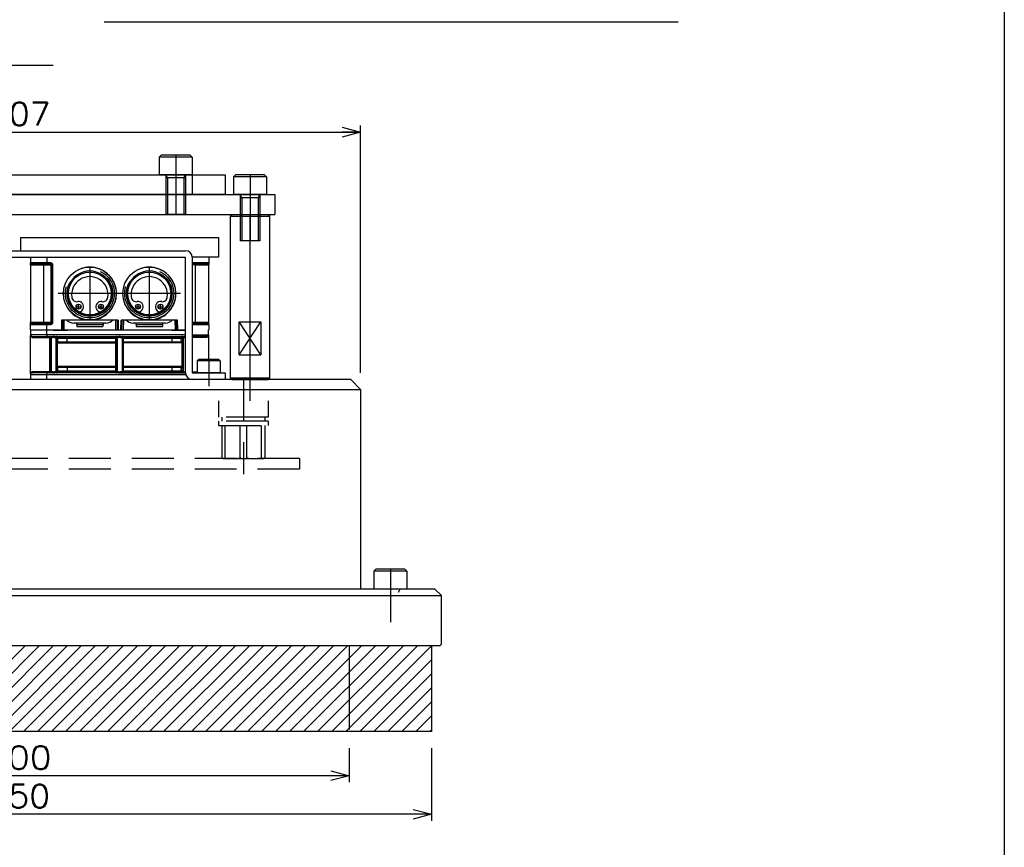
# Model space of a CAD drawing. Extents: x 0 to 564, y 0 to 400.
# Tile 19 of 20: x 415 to 564, y 146 to 271. Entities that reach past the tile are written whole.
import ezdxf

# ---------------------------------------------------------------- set-up
doc = ezdxf.new("R2010")
doc.units = 0
for name, pattern in [('CENTER', [50.8, 31.75, -6.35, 6.35, -6.35]), ('DASHED', [19.05, 12.7, -6.35]), ('HIDDEN', [9.525, 6.35, -3.175]), ('NON_PLOTING', [0])]:
    doc.linetypes.add(name, pattern=pattern)
doc.layers.get('0').update_dxf_attribs({"linetype": 'CONTINUOUS'})
doc.layers.get('DEFPOINTS').update_dxf_attribs({"linetype": 'CONTINUOUS'})
for name, color, linetype in [('BASE', 10, 'CONTINUOUS'), ('BODY', 130, 'CONTINUOUS'), ('CVZ', 130, 'CONTINUOUS'), ('FL-AORB', 130, 'CONTINUOUS'), ('PAD', 251, 'CONTINUOUS'), ('STOPPER', 220, 'CONTINUOUS'), ('サイレンサカバー', 220, 'CONTINUOUS'), ('寸法線', 11, 'CONTINUOUS'), ('支柱A', 10, 'CONTINUOUS'), ('支柱B', 254, 'CONTINUOUS'), ('機械要素部品', 100, 'CONTINUOUS')]:
    doc.layers.add(name, color=color, linetype=linetype)
doc.styles.add('MX_DIMTXSTY_5', font='txt.sh', dxfattribs={"width": 1.1, "bigfont": 'extfont'})
doc.styles.add('MX_DIMTXSTY_7', font='txt.sh', dxfattribs={"width": 1.05, "bigfont": 'extfont'})
doc.styles.add('MX_NOTE_STANDARD', font='txt.sh', dxfattribs={"bigfont": 'extfont'})
doc.dimstyles.new('MX_DIMSTYLE_P', dxfattribs={"dimtxt": 2.5, "dimasz": 2.5, "dimexe": 1, "dimexo": 1, "dimgap": 1, "dimtad": 1, "dimlfac": 2, "dimdsep": 46, "dimtxsty": 'MX_NOTE_STANDARD', "dimblk1": 'OPEN30', "dimblk2": 'OPEN30', "dimsah": 1, "dimcen": 2.5, "dimadec": 0, "dimazin": 0, "dimtfac": 1, "dimtmove": 0, "dimatfit": 3, "dimldrblk": 'OPEN30', "dimfxl": 1, "dimtzin": 0, "dimarcsym": 0})

# ---------------------------------------------------------------- blocks, each defined once
blk = doc.blocks.new('_OPEN30')
at = {"color": 0, "linetype": 'ByBlock', "lineweight": -2}
for p, q in [((-1, 0.267949), (0, 0)), ((0, 0), (-1, -0.267949)), ((0, 0), (-1, 0))]:
    blk.add_line(p, q, dxfattribs=at)
blk = doc.blocks.new('*D37')
at = {"color": 21, "linetype": 'CONTINUOUS'}
for p, q in [((364.778854, 160.539694), (364.778854, 155.352894)), ((464.778854, 160.539694), (464.778854, 155.352894)), ((464.778854, 156.352894), (364.778854, 156.352894))]:
    blk.add_line(p, q, dxfattribs=at)
at = {"layer": 'DEFPOINTS', "color": 0, "linetype": 'CONTINUOUS'}
for p in [(364.778854, 163.039694), (464.778854, 163.039694), (364.778854, 156.352894)]:
    blk.add_point(p, dxfattribs=at)
at = {"color": 21, "linetype": 'CONTINUOUS', "xscale": 2.77, "yscale": 2.77, "zscale": 2.77, "rotation": 180}
blk.add_blockref('_OPEN30', (364.778854, 156.352894), dxfattribs=at)
at = {"color": 21, "linetype": 'CONTINUOUS', "xscale": 2.77, "yscale": 2.77, "zscale": 2.77}
blk.add_blockref('_OPEN30', (464.778854, 156.352894), dxfattribs=at)
at = {"color": 21, "linetype": 'CONTINUOUS', "insert": (414.778854, 159.102894), "char_height": 3.5, "attachment_point": 5, "line_spacing_factor": 0.72, "style": 'MX_DIMTXSTY_5'}
blk.add_mtext('\\A1;200', dxfattribs=at)
blk = doc.blocks.new('*D40')
at = {"color": 21, "linetype": 'CONTINUOUS'}
for p, q in [((352.278854, 160.539695), (352.278854, 149.502179)), ((477.278854, 160.539695), (477.278854, 149.502179)), ((477.278854, 150.502179), (352.278854, 150.502179))]:
    blk.add_line(p, q, dxfattribs=at)
at = {"layer": 'DEFPOINTS', "color": 0, "linetype": 'CONTINUOUS'}
for p in [(352.278854, 163.039695), (477.278854, 163.039695), (352.278854, 150.502179)]:
    blk.add_point(p, dxfattribs=at)
at = {"color": 21, "linetype": 'CONTINUOUS', "xscale": 2.77, "yscale": 2.77, "zscale": 2.77, "rotation": 180}
blk.add_blockref('_OPEN30', (352.278854, 150.502179), dxfattribs=at)
at = {"color": 21, "linetype": 'CONTINUOUS', "xscale": 2.77, "yscale": 2.77, "zscale": 2.77}
blk.add_blockref('_OPEN30', (477.278854, 150.502179), dxfattribs=at)
at = {"color": 21, "linetype": 'CONTINUOUS', "insert": (414.778854, 153.252179), "char_height": 3.5, "attachment_point": 5, "line_spacing_factor": 0.72, "style": 'MX_DIMTXSTY_7'}
blk.add_mtext('\\A1;250', dxfattribs=at)
blk = doc.blocks.new('*D43')
at = {"color": 21, "linetype": 'CONTINUOUS'}
for p, q in [((363.028854, 217.389691), (363.028854, 254.865045)), ((363.028854, 253.865045), (466.528854, 253.865045)), ((466.528854, 217.389691), (466.528854, 254.865045))]:
    blk.add_line(p, q, dxfattribs=at)
at = {"layer": 'DEFPOINTS', "color": 0, "linetype": 'CONTINUOUS'}
for p in [(466.528854, 253.865045), (363.028854, 214.889691), (466.528854, 214.889691)]:
    blk.add_point(p, dxfattribs=at)
at = {"color": 21, "linetype": 'CONTINUOUS', "xscale": 2.77, "yscale": 2.77, "zscale": 2.77, "rotation": 180}
blk.add_blockref('_OPEN30', (363.028854, 253.865045), dxfattribs=at)
at = {"color": 21, "linetype": 'CONTINUOUS', "xscale": 2.77, "yscale": 2.77, "zscale": 2.77}
blk.add_blockref('_OPEN30', (466.528854, 253.865045), dxfattribs=at)
at = {"color": 21, "linetype": 'CONTINUOUS', "insert": (414.851375, 256.615045), "char_height": 3.5, "attachment_point": 5, "line_spacing_factor": 0.72, "style": 'MX_DIMTXSTY_7'}
blk.add_mtext('\\A1;207', dxfattribs=at)

msp = doc.modelspace()

# ---------------------------------------------------------------- hatches: boundary and pattern name
at = {"layer": 'PAD', "linetype": 'CONTINUOUS'}
h = msp.add_hatch(dxfattribs=at)
h.set_pattern_fill('ANSI31', color=252, scale=0.47244, style=0)
h.paths.add_polyline_path([(477.2789, 176.0397), (352.2789, 176.0397), (352.2789, 163.0397), (477.2789, 163.0397)])

# ---------------------------------------------------------------- linework, layer by layer
at = {"layer": 'BASE', "color": 10, "linetype": 'CONTINUOUS'}
for p, q in [((376.0289, 244.3897), (453.5289, 244.3897)), ((453.5289, 244.3897), (453.5289, 241.3897)), ((376.0289, 241.3897), (453.5289, 241.3897))]:
    msp.add_line(p, q, dxfattribs=at)
at = {"layer": 'BASE', "color": 20, "linetype": 'CENTER'}
msp.add_line((449.7789, 244.3897), (449.7789, 241.3897), dxfattribs=at)
at = {"layer": 'BODY', "color": 140, "linetype": 'CONTINUOUS'}
for p, q in [((427.6859, 270.5791), (514.589, 270.5791)), ((395.4493, 263.9924), (419.9484, 263.9924))]:
    msp.add_line(p, q, dxfattribs=at)
at = {"layer": 'BODY', "color": 130, "linetype": 'CONTINUOUS'}
for p, q in [((465.0289, 216.3897), (364.5289, 216.3897)), ((466.5289, 214.8897), (465.0289, 216.3897)), ((363.0289, 214.8897), (466.5289, 214.8897)), ((466.5289, 214.8897), (466.5289, 184.6397)), ((350.7789, 183.6397), (478.7789, 183.6397)), ((477.7789, 184.6397), (351.7789, 184.6397)), ((477.7789, 184.6397), (478.7789, 183.6397)), ((478.7789, 176.2897), (478.7789, 183.6397)), ((478.5289, 176.0397), (351.0289, 176.0397)), ((478.7789, 176.2897), (478.5289, 176.0397))]:
    msp.add_line(p, q, dxfattribs=at)
at = {"layer": 'BODY', "color": 140, "linetype": 'CENTER'}
msp.add_line((471.0289, 187.6397), (471.0289, 179.6397), dxfattribs=at)
at = {"layer": 'CVZ', "color": 130, "linetype": 'CONTINUOUS'}
for p, q in [((415.0289, 237.9147), (445.0289, 237.9147)), ((415.0289, 237.9147), (415.0289, 235.8922)), ((445.0289, 237.9147), (445.0289, 234.9022)), ((445.0289, 237.9147), (445.0289, 234.9022)), ((416.5336, 234.9022), (416.5336, 234.0397)), ((419.0336, 234.9022), (419.0336, 234.0397)), ((445.0289, 234.9022), (441.0336, 234.9022)), ((441.0336, 234.9022), (441.0336, 234.0397)), ((443.5336, 234.9022), (443.5336, 234.0397)), ((416.5336, 233.8897), (416.5336, 234.0397)), ((416.5336, 233.8145), (416.5336, 233.8897)), ((416.5336, 233.7397), (416.5336, 233.8145)), ((416.5336, 233.7397), (416.5431, 233.7397)), ((416.5336, 233.7397), (416.5336, 225.0397)), ((416.6544, 233.8927), (416.6616, 233.8874)), ((416.6574, 233.8863), (416.6637, 233.8877)), ((416.661, 233.8875), (416.6697, 233.8888)), ((416.6637, 233.8877), (416.6699, 233.8887)), ((419.0957, 233.8897), (416.6836, 233.8897)), ((419.6336, 233.8897), (419.0957, 233.8897)), ((419.7836, 225.0397), (419.7836, 233.7397)), ((443.3836, 233.8897), (441.0289, 233.8897)), ((443.5336, 233.7397), (443.5329, 233.7397)), ((443.5336, 233.7397), (443.5336, 234.0397)), ((443.5336, 225.0397), (443.5336, 233.7397)), ((424.5335, 227.1094), (424.5202, 227.0784)), ((426.522, 227.0784), (426.5087, 227.1094)), ((433.5335, 227.1094), (433.5202, 227.0784)), ((435.522, 227.0784), (435.5087, 227.1094)), ((424.2836, 225.3897), (421.2487, 225.3897)), ((421.3987, 225.3897), (421.3858, 223.9147)), ((424.2836, 225.569), (424.2836, 225.3897)), ((426.7836, 225.3897), (424.2836, 225.3897)), ((426.7836, 225.3897), (426.7836, 225.569)), ((429.8185, 225.3897), (426.7836, 225.3897)), ((429.6685, 225.3897), (429.6814, 223.9147)), ((433.2836, 225.3897), (430.2487, 225.3897)), ((430.3858, 223.9147), (430.3987, 225.3897)), ((433.2836, 225.569), (433.2836, 225.3897)), ((435.7836, 225.3897), (433.2836, 225.3897)), ((435.7836, 225.569), (435.7836, 225.6192)), ((435.7836, 225.3897), (435.7836, 225.569)), ((438.8185, 225.3897), (435.7836, 225.3897)), ((438.6814, 223.9147), (438.6685, 225.3897)), ((416.5336, 225.0397), (416.5343, 225.0397)), ((416.5336, 224.7397), (416.5336, 225.0397)), ((416.5336, 223.9147), (416.5336, 224.7397)), ((416.5336, 223.9147), (440.0289, 223.9147)), ((416.5336, 223.9147), (416.5336, 223.1522)), ((416.6836, 224.8897), (419.0957, 224.8897)), ((419.0211, 223.1522), (419.0211, 223.9147)), ((419.0336, 223.9147), (419.0336, 224.7397)), ((419.6336, 224.8897), (419.0957, 224.8897)), ((420.0205, 223.8772), (420.1431, 223.8772)), ((420.1431, 223.8772), (422.124, 223.8772)), ((437.9432, 223.8772), (422.124, 223.8772)), ((427.9461, 224.9147), (423.0961, 224.9147)), ((423.545, 224.7361), (423.5419, 224.9147)), ((423.545, 224.7361), (427.5222, 224.7361)), ((423.545, 224.7361), (423.5511, 224.3897)), ((423.5511, 224.3897), (427.5161, 224.3897)), ((427.5222, 224.7361), (427.5161, 224.3897)), ((427.5253, 224.9147), (427.5222, 224.7361)), ((436.9461, 224.9147), (432.0961, 224.9147)), ((432.545, 224.7361), (432.5419, 224.9147)), ((432.545, 224.7361), (436.5222, 224.7361)), ((432.545, 224.7361), (432.5511, 224.3897)), ((432.5511, 224.3897), (436.5161, 224.3897)), ((436.5222, 224.7361), (436.5161, 224.3897)), ((436.5253, 224.9147), (436.5222, 224.7361)), ((437.9432, 223.8772), (439.9241, 223.8772)), ((439.9241, 223.8772), (440.0289, 223.8772)), ((441.0289, 224.8897), (443.3836, 224.8897)), ((443.4035, 224.8917), (443.3973, 224.8906)), ((443.4098, 224.8931), (443.4035, 224.8917)), ((443.4128, 224.8867), (443.4056, 224.892)), ((443.5086, 223.1522), (443.5086, 223.9147)), ((443.5241, 225.0397), (443.5336, 225.0397)), ((443.5336, 224.9649), (443.5336, 225.0397)), ((443.5336, 224.8897), (443.5336, 224.9649)), ((443.5336, 224.7397), (443.5336, 224.8897)), ((443.5336, 224.7397), (443.5336, 223.9147)), ((416.5336, 223.1522), (416.5336, 223.0646)), ((416.5336, 217.2398), (416.5336, 223.0646)), ((416.7836, 222.9022), (419.1247, 222.9022)), ((419.1247, 222.9022), (419.861, 222.9022)), ((420.1812, 222.9022), (429.861, 222.9022)), ((430.1812, 222.9022), (439.861, 222.9022)), ((439.5961, 222.6022), (439.5961, 222.7522)), ((443.2586, 222.9022), (441.0289, 222.9022)), ((443.5086, 223.1522), (443.5086, 223.0646)), ((443.5086, 223.0646), (443.5086, 219.3922)), ((420.6057, 222.1022), (422.1115, 222.1022)), ((422.1115, 222.1022), (429.4485, 222.1022)), ((430.5937, 222.1022), (437.9307, 222.1022)), ((437.9307, 222.1022), (439.582, 222.1022)), ((439.5836, 222.1023), (439.582, 222.1022)), ((422.1115, 218.2022), (420.6057, 218.2022)), ((429.4485, 218.2022), (422.1115, 218.2022)), ((437.9307, 218.2022), (430.5937, 218.2022)), ((439.4365, 218.2022), (437.9307, 218.2022)), ((416.5336, 217.2398), (416.5336, 217.1522)), ((416.5336, 217.1522), (416.5336, 216.3897)), ((419.1247, 217.4022), (416.7836, 217.4022)), ((419.0211, 216.3897), (419.0211, 217.1522)), ((419.861, 217.4022), (419.1247, 217.4022)), ((429.861, 217.4022), (420.1812, 217.4022)), ((430.1812, 217.4022), (439.861, 217.4022))]:
    msp.add_line(p, q, dxfattribs=at)
at = {"layer": 'CVZ', "color": 140, "linetype": 'CENTER'}
for p, q in [((425.5211, 233.3317), (425.5211, 225.3908)), ((434.5211, 233.3317), (434.5211, 225.3908)), ((439.246, 229.4147), (420.7466, 229.4147)), ((423.4274, 227.4145), (424.2149, 227.4145)), ((423.8211, 227.0208), (423.8211, 227.8083)), ((426.8274, 227.4145), (427.6149, 227.4145)), ((427.2211, 227.0208), (427.2211, 227.8083)), ((432.4274, 227.4145), (433.2149, 227.4145)), ((432.8211, 227.0208), (432.8211, 227.8083)), ((435.8274, 227.4145), (436.6149, 227.4145)), ((436.2211, 227.0208), (436.2211, 227.8083))]:
    msp.add_line(p, q, dxfattribs=at)
at = {"layer": 'CVZ', "color": 130, "linetype": 'CONTINUOUS'}
for centre, radius in [((425.5211, 229.4147), 4), ((425.5211, 229.4147), 3.25), ((434.5211, 229.4147), 4), ((434.5211, 229.4147), 3.25), ((423.8211, 227.4145), 0.375), ((427.2211, 227.4145), 0.375), ((432.8211, 227.4145), 0.375), ((436.2211, 227.4145), 0.375)]:
    msp.add_circle(centre, radius, dxfattribs=at)
at = {"layer": 'CVZ', "color": 140, "linetype": 'DASHED'}
for centre, radius in [((425.5366, 229.4147), 3.7), ((425.5366, 229.4147), 3.45), ((425.5211, 229.4147), 3.4), ((434.5211, 229.4147), 3.7), ((434.5211, 229.4147), 3.45), ((434.5211, 229.4147), 3.4)]:
    msp.add_circle(centre, radius, dxfattribs=at)
at = {"layer": 'CVZ', "color": 130, "linetype": 'CONTINUOUS'}
for centre, radius, start, end in [((416.6836, 234.0397), 0.15, 180, 270), ((419.6336, 233.7397), 0.15, 360, 90), ((425.5211, 229.4147), 3.4, 309.630976, 230.369024), ((434.5211, 229.4147), 3.4, 309.630976, 230.369024), ((443.3835, 234.0398), 0.1501, 270.035535, 359.964465), ((425.5211, 229.2022), 2.7625, 352.442586, 187.557414), ((434.5211, 229.2022), 2.7625, 352.442586, 187.557414), ((423.5509, 228.9408), 0.775, 187.557414, 280.040578), ((423.8211, 227.4145), 0.775, 336.809487, 100.040581), ((427.2211, 227.4145), 0.775, 79.959419, 203.190513), ((427.4913, 228.9408), 0.775, 259.959421, 352.442586), ((432.5509, 228.9408), 0.775, 187.557414, 280.040578), ((432.8211, 227.4145), 0.775, 336.809487, 100.040581), ((436.2211, 227.4145), 0.775, 79.959419, 203.190513), ((436.4913, 228.9408), 0.775, 259.959421, 352.442586), ((423.8308, 227.3737), 0.75, 230.369022, 336.809487), ((427.2114, 227.3737), 0.75, 203.190513, 309.630976), ((432.8308, 227.3737), 0.75, 230.369022, 336.809487), ((436.2114, 227.3737), 0.75, 203.190513, 309.630976), ((423.0961, 226.4147), 1.5, 221.810315, 270), ((427.9461, 226.4147), 1.5, 270, 318.189685), ((432.0961, 226.4147), 1.5, 221.810315, 270), ((436.9461, 226.4147), 1.5, 270, 318.189685), ((416.6837, 224.7396), 0.1501, 90.035535, 179.964465), ((419.6336, 225.0397), 0.15, 270, 360), ((443.3835, 224.7396), 0.1501, 0.03786, 89.96214), ((416.7836, 223.1522), 0.25, 180, 270), ((420.0211, 193.7787), 29.1239, 89.685075, 90.314925), ((430.0211, 193.7787), 29.1239, 89.685075, 90.314925), ((440.0211, 193.7787), 29.1239, 89.984747, 90.314925), ((443.2586, 223.1522), 0.25, 270, 0), ((416.7836, 217.1522), 0.25, 90, 180), ((420.0211, 246.4155), 29.0138, 269.683879, 270.316121), ((430.0211, 246.4155), 29.0138, 269.683879, 270.316121), ((440.0211, 246.4155), 29.0138, 269.683879, 270.015311)]:
    msp.add_arc(centre, radius, start, end, dxfattribs=at)
at = {"layer": 'CVZ', "color": 140, "linetype": 'DASHED'}
for centre in [(425.5336, 229.3897), (434.5336, 229.3897)]:
    msp.add_arc(centre, 4.02, 288.116206, 251.883794, dxfattribs=at)
at = {"layer": 'CVZ', "color": 130, "linetype": 'CONTINUOUS'}
for centre, major_axis, ratio, start_param, end_param in [((419.1247, 223.1522), (0, -0.25), 0.414214, 4.71238898, 0), ((429.5984, 222.6022), (0, -0.65), 0.017455, 0.24820984, 1.57079633), ((430.4438, 222.6022), (0, -0.65), 0.017455, 4.71238898, 5.97577135), ((420.6057, 221.9522), (0, 0.15), 0.999848, 0, 0.1019861), ((430.6086, 221.9522), (-0.107, -0.107), 0.982697, 3.93571746, 5.4890605), ((430.6112, 221.9522), (-0.15, 0), 0.999848, 4.71238898, 4.72984227), ((439.4365, 221.9522), (0, 0.15), 0.999848, 6.1811992, 0), ((420.6086, 218.3522), (0, -0.15), 0.999848, 4.71238898, 0), ((420.6057, 218.3522), (0, -0.15), 0.999848, 6.20086339, 0), ((429.4336, 218.3522), (0, 0.15), 0.999848, 3.14159265, 4.71238898), ((429.5984, 217.7022), (0, -0.65), 0.017455, 1.57079633, 2.83417869), ((430.4438, 217.7022), (0, -0.65), 0.017455, 3.38980249, 4.71238898), ((430.6086, 218.3522), (0, -0.15), 0.999848, 4.71238898, 0), ((439.4336, 218.3522), (0, 0.15), 0.999848, 3.14159265, 4.71238898), ((439.4336, 218.3522), (0, -0.15), 0.999848, 0, 1.57079633), ((439.4365, 218.3522), (0, 0.15), 0.999848, 3.14159265, 3.25024598), ((439.4365, 218.3522), (0, -0.15), 0.999848, 0, 0.08232192), ((419.1247, 217.1522), (0, -0.25), 0.414214, 3.14159265, 4.71238898), ((419.4585, 217.5522), (0, 0.15), 0.999848, 3.14159265, 4.71238898), ((420.5908, 217.5522), (0, -0.15), 0.999848, 4.71238898, 0), ((429.4598, 217.5522), (0, 0.15), 0.999848, 3.14159265, 4.71238898), ((430.5824, 217.5522), (0, -0.15), 0.999848, 4.71238898, 0), ((439.4514, 217.5522), (0, -0.15), 0.999848, 0, 1.57079633), ((439.4514, 217.5522), (0, 0.15), 0.999848, 3.14159265, 4.14676005)]:
    msp.add_ellipse(centre, major_axis=major_axis, ratio=ratio, start_param=start_param, end_param=end_param, dxfattribs=at)
for points, start_tangent, end_tangent in [([(416.5431, 233.7397), (416.5434, 233.7502), (416.5444, 233.7606), (416.546, 233.7708), (416.5485, 233.7808), (416.5581, 233.8044), (416.5694, 233.8229), (416.5823, 233.8391), (416.5988, 233.8554), (416.6399, 233.8807), (416.6574, 233.8863)], (-0.00130408, 0.99999915), (0.96924285, 0.24610626)), ([(419.0336, 234.0397), (419.0347, 234.0116), (419.038, 233.9838), (419.0438, 233.9574), (419.0518, 233.9336), (419.0682, 233.905), (419.0806, 233.8941), (419.0957, 233.8897)], (-0.00278725, -0.99999612), (0.99582116, -0.09132478)), ([(443.5306, 234.0104), (443.53, 233.9959), (443.5301, 233.9666), (443.5307, 233.9269), (443.5314, 233.8911), (443.5321, 233.8493), (443.5327, 233.7992), (443.5329, 233.7703), (443.533, 233.7397)], (-0.05848208, -0.99828846), (0.00001427, -1)), ([(416.5366, 224.7689), (416.5372, 224.7835), (416.5371, 224.8128), (416.5365, 224.8525), (416.5358, 224.8883), (416.5351, 224.9301), (416.5345, 224.9801), (416.5343, 225.0091), (416.5342, 225.0397)], (0.05848208, 0.99828846), (-0.00001427, 1)), ([(419.0336, 224.7397), (419.0347, 224.7678), (419.0382, 224.7956), (419.0438, 224.822), (419.0518, 224.8458), (419.0687, 224.8744), (419.0809, 224.8853), (419.0957, 224.8897)], (-0.00011259, 0.99999999), (0.99534414, 0.09638491)), ([(443.5241, 225.0397), (443.5238, 225.0292), (443.5228, 225.0188), (443.5212, 225.0086), (443.5187, 224.9986), (443.5091, 224.975), (443.4978, 224.9565), (443.4849, 224.9403), (443.4684, 224.924), (443.4273, 224.8987), (443.4098, 224.8931)], (0.00130408, -0.99999915), (-0.96924285, -0.24610626)), ([(420.4408, 222.6022), (420.4409, 222.5077), (420.4414, 222.416), (420.4421, 222.33), (420.443, 222.2514), (420.4442, 222.1783), (420.4455, 222.1157), (420.4476, 222.0458), (420.4499, 221.9964), (420.4501, 221.9938)], (-0.00002654, -1), (0.06162076, -0.99809964)), ([(439.4514, 222.9022), (439.4523, 222.9022), (439.4953, 222.8952), (439.5369, 222.8733), (439.5741, 222.8318), (439.5886, 222.7999), (439.5944, 222.7749), (439.5961, 222.7522)], (1, -0.00000248), (0.00060377, -0.99999982)), ([(439.5836, 222.1023), (439.5869, 222.119), (439.5886, 222.1402), (439.5902, 222.1721), (439.5917, 222.2136), (439.5931, 222.2681), (439.5943, 222.334), (439.5953, 222.4152), (439.5957, 222.4757), (439.596, 222.5416), (439.5961, 222.6022)], (0.24535083, 0.96943436), (-0.00003955, 1)), ([(439.6014, 222.6022), (439.6013, 222.5077), (439.6008, 222.416), (439.6001, 222.33), (439.5992, 222.2514), (439.598, 222.1783), (439.5967, 222.1157), (439.5946, 222.0458), (439.5923, 221.9964), (439.5921, 221.9938)], (0.00002654, -1), (-0.06162076, -0.99809964)), ([(420.4502, 218.3128), (420.45, 218.3097), (420.4478, 218.2631), (420.4457, 218.1972), (420.4442, 218.127), (420.4429, 218.0433), (420.4418, 217.9464), (420.4411, 217.8398), (420.4408, 217.7022)], (-0.06351891, -0.99798063), (0.00016399, -0.99999999)), ([(439.592, 218.3128), (439.5922, 218.3097), (439.5944, 218.2631), (439.5965, 218.1972), (439.598, 218.127), (439.5994, 218.0433), (439.6004, 217.9464), (439.6011, 217.8398), (439.6014, 217.7022)], (0.06351891, -0.99798063), (-0.00016399, -0.99999999)), ([(439.5972, 218.1652), (439.5967, 218.1886), (439.5946, 218.2586), (439.5923, 218.3079), (439.5921, 218.3106)], (-0.02220392, 0.99975346), (-0.06162096, 0.99809962))]:
    msp.add_spline(points, degree=3, dxfattribs=dict(at, start_tangent=start_tangent, end_tangent=end_tangent))
at = {"layer": 'DEFPOINTS', "color": 130, "linetype": 'NON_PLOTING'}
for p, q in [((419.0336, 234.0397), (416.5336, 234.0397)), ((416.5431, 233.7397), (418.5336, 233.7397)), ((416.5431, 233.7397), (416.5431, 225.0397)), ((418.5336, 233.7397), (418.5336, 233.8897)), ((418.5336, 233.7397), (419.6336, 233.7397)), ((418.5336, 233.7397), (418.5336, 225.0397)), ((419.6336, 234.0397), (419.0336, 234.0397)), ((419.6336, 234.0397), (419.6336, 233.8897)), ((419.6336, 233.7397), (419.6336, 233.8897)), ((419.6336, 233.7397), (419.7836, 233.7397)), ((419.6336, 233.7397), (419.6336, 225.0397)), ((419.9336, 233.7397), (419.7836, 233.7397)), ((419.9336, 225.0397), (419.9336, 233.7397)), ((441.0336, 234.0397), (441.0289, 234.0397)), ((441.5336, 233.7397), (441.0289, 233.7397)), ((443.5336, 234.0397), (441.0336, 234.0397)), ((441.5336, 233.8897), (441.5336, 233.7397)), ((441.5336, 233.7397), (443.5241, 233.7397)), ((441.5336, 225.0397), (441.5336, 233.7397)), ((443.5241, 225.0397), (443.5241, 233.7397)), ((443.5329, 233.7397), (443.5241, 233.7397)), ((421.2487, 225.3897), (421.2358, 223.9147)), ((421.6358, 223.9147), (421.6487, 225.3897)), ((429.4185, 225.3897), (429.4314, 223.9147)), ((429.8185, 225.3897), (429.8314, 223.9147)), ((430.2358, 223.9147), (430.2487, 225.3897)), ((430.6358, 223.9147), (430.6487, 225.3897)), ((438.4185, 225.3897), (438.4314, 223.9147)), ((438.8314, 223.9147), (438.8185, 225.3897)), ((416.5336, 224.7397), (419.0336, 224.7397)), ((416.5343, 225.0397), (416.5431, 225.0397)), ((418.5336, 225.0397), (416.5431, 225.0397)), ((419.6336, 225.0397), (418.5336, 225.0397)), ((418.5336, 225.0397), (418.5336, 224.8897)), ((419.0336, 224.7397), (419.6336, 224.7397)), ((419.6336, 225.0397), (419.7836, 225.0397)), ((419.6336, 224.8897), (419.6336, 225.0397)), ((419.6336, 224.7397), (419.6336, 224.8897)), ((419.9336, 225.0397), (419.7836, 225.0397)), ((420.0221, 223.8897), (420.1431, 223.8897)), ((420.1431, 223.9147), (420.1431, 223.8897)), ((420.1431, 223.8897), (420.1431, 223.8772)), ((420.1431, 223.8897), (422.124, 223.8897)), ((422.124, 223.9147), (422.124, 223.8897)), ((422.124, 223.8772), (422.124, 223.8897)), ((437.9432, 223.9147), (437.9432, 223.8897)), ((437.9432, 223.8772), (437.9432, 223.8897)), ((437.9432, 223.8897), (439.9241, 223.8897)), ((439.9241, 223.9147), (439.9241, 223.8897)), ((439.9241, 223.8897), (439.9241, 223.8772)), ((439.9241, 223.8897), (440.0289, 223.8897)), ((441.5336, 225.0397), (441.0289, 225.0397)), ((441.0289, 224.7397), (443.5336, 224.7397)), ((443.5241, 225.0397), (441.5336, 225.0397)), ((441.5336, 225.0397), (441.5336, 224.8897)), ((419.0211, 223.1522), (416.5336, 223.1522)), ((416.8982, 222.7522), (419.3967, 222.7522)), ((440.0289, 223.1522), (419.0211, 223.1522)), ((419.3967, 222.7522), (419.3967, 217.5522)), ((419.3967, 222.7522), (419.6084, 222.7522)), ((419.6084, 222.7522), (419.6462, 222.7522)), ((419.6084, 217.5522), (419.6084, 222.7522)), ((419.6462, 222.7522), (419.9068, 222.7522)), ((419.6462, 222.7522), (419.6462, 217.5522)), ((420.1354, 222.7522), (420.396, 222.7522)), ((420.396, 222.7522), (420.396, 217.5522)), ((420.396, 222.7522), (420.4408, 222.7522)), ((420.4408, 222.7522), (420.4408, 222.6022)), ((420.4408, 222.7522), (420.6768, 222.7522)), ((420.4408, 222.6022), (420.6768, 222.6022)), ((420.6768, 222.7522), (422.1115, 222.7522)), ((420.6768, 222.6022), (420.6768, 222.7522)), ((422.1115, 222.6022), (420.6768, 222.6022)), ((422.1115, 222.7522), (422.1115, 222.9022)), ((422.1115, 222.7522), (429.4598, 222.7522)), ((422.1115, 222.6022), (422.1115, 222.7522)), ((422.1115, 222.1022), (422.1115, 222.6022)), ((429.4598, 222.6022), (422.1115, 222.6022)), ((429.4598, 222.7522), (429.4598, 222.9022)), ((429.4598, 222.7522), (429.6098, 222.7522)), ((429.4598, 222.7522), (429.4598, 222.6022)), ((429.4598, 222.6022), (429.6098, 222.6022)), ((429.6098, 222.7522), (429.6462, 222.7522)), ((429.6098, 222.6022), (429.6098, 222.7522)), ((429.6462, 222.7522), (429.9068, 222.7522)), ((429.6462, 222.7522), (429.6462, 217.5522)), ((430.1354, 222.7522), (430.396, 222.7522)), ((430.396, 222.7522), (430.396, 217.5522)), ((430.396, 222.7522), (430.4324, 222.7522)), ((430.4324, 222.7522), (430.4324, 222.6022)), ((430.4324, 222.7522), (430.5824, 222.7522)), ((430.4324, 222.6022), (430.5824, 222.6022)), ((430.5824, 222.7522), (430.5824, 222.9022)), ((430.5824, 222.7522), (437.9307, 222.7522)), ((430.5824, 222.6022), (430.5824, 222.7522)), ((437.9307, 222.6022), (430.5824, 222.6022)), ((437.9307, 222.7522), (437.9307, 222.9022)), ((437.9307, 222.7522), (439.6462, 222.7522)), ((437.9307, 222.6022), (437.9307, 222.7522)), ((439.6014, 222.6022), (437.9307, 222.6022)), ((437.9307, 222.6022), (437.9307, 222.1022)), ((439.3654, 222.6022), (439.3654, 222.7522)), ((439.6014, 222.7522), (439.6014, 222.6022)), ((439.6462, 222.7522), (439.9068, 222.7522)), ((439.6462, 222.7522), (439.6462, 217.5522)), ((441.0289, 223.1522), (443.5086, 223.1522)), ((443.144, 222.7522), (441.0289, 222.7522)), ((420.4557, 221.9522), (420.4586, 221.9522)), ((420.4586, 221.9522), (420.4586, 218.3522)), ((420.4586, 221.9522), (420.6086, 221.9522)), ((420.6086, 221.9522), (420.6086, 222.1022)), ((420.6086, 221.9522), (429.4336, 221.9522)), ((420.6086, 218.3522), (420.6086, 221.9522)), ((429.4336, 221.9522), (429.4336, 222.1022)), ((429.4336, 221.9522), (429.5836, 221.9522)), ((429.4336, 221.9522), (429.4336, 218.3522)), ((429.5836, 221.9522), (429.5984, 221.9522)), ((429.5836, 218.3522), (429.5836, 221.9522)), ((430.4438, 221.9522), (430.4586, 221.9522)), ((430.4586, 221.9522), (430.4586, 218.3522)), ((430.6086, 218.3522), (430.6086, 222.1022)), ((439.4336, 221.9522), (430.6086, 221.9522)), ((439.4336, 222.1022), (439.4336, 218.3522)), ((439.5836, 221.9522), (439.4336, 221.9522)), ((439.5836, 218.3522), (439.5836, 222.1023)), ((439.5865, 221.9522), (439.5836, 221.9522)), ((420.4408, 217.7022), (420.4408, 217.5522)), ((420.4408, 217.7022), (420.6768, 217.7022)), ((420.4586, 218.3522), (420.4557, 218.3522)), ((420.4586, 218.3522), (420.6086, 218.3522)), ((429.4336, 218.3522), (420.6086, 218.3522)), ((420.6086, 218.2022), (420.6086, 218.3522)), ((420.6768, 217.7022), (422.1115, 217.7022)), ((420.6768, 217.5522), (420.6768, 217.7022)), ((422.1115, 218.2022), (422.1115, 217.7022)), ((422.1115, 217.7022), (429.4598, 217.7022)), ((422.1115, 217.7022), (422.1115, 217.5522)), ((429.4336, 218.2022), (429.4336, 218.3522)), ((429.4336, 218.3522), (429.5836, 218.3522)), ((429.4598, 217.7022), (429.6098, 217.7022)), ((429.4598, 217.7022), (429.4598, 217.5522)), ((429.5984, 218.3522), (429.5836, 218.3522)), ((429.6098, 217.5522), (429.6098, 217.7022)), ((430.4324, 217.7022), (430.4324, 217.5522)), ((430.4324, 217.7022), (430.5824, 217.7022)), ((430.4586, 218.3522), (430.4438, 218.3522)), ((430.4586, 218.3522), (430.6086, 218.3522)), ((430.5824, 217.5522), (430.5824, 217.7022)), ((430.5824, 217.7022), (437.9307, 217.7022)), ((439.4336, 218.3522), (430.6086, 218.3522)), ((430.6086, 218.2022), (430.6086, 218.3522)), ((437.9307, 218.2022), (437.9307, 217.7022)), ((437.9307, 217.7022), (439.3654, 217.7022)), ((437.9307, 217.7022), (437.9307, 217.5522)), ((439.3654, 217.7022), (439.3654, 217.5522)), ((439.6014, 217.7022), (439.3654, 217.7022)), ((439.4336, 218.2022), (439.4336, 218.3522)), ((439.5836, 218.3522), (439.4336, 218.3522)), ((439.5865, 218.3522), (439.5836, 218.3522)), ((439.6014, 217.7022), (439.6014, 217.5522)), ((416.5336, 217.1522), (419.0211, 217.1522)), ((419.3967, 217.5522), (416.8982, 217.5522)), ((419.0211, 217.1522), (440.0575, 217.1522)), ((419.3967, 217.5522), (419.6084, 217.5522)), ((419.6462, 217.5522), (419.6084, 217.5522)), ((419.9068, 217.5522), (419.6462, 217.5522)), ((420.396, 217.5522), (420.1354, 217.5522)), ((420.4408, 217.5522), (420.396, 217.5522)), ((420.4408, 217.5522), (420.6768, 217.5522)), ((422.1115, 217.5522), (420.6768, 217.5522)), ((429.4598, 217.5522), (422.1115, 217.5522)), ((422.1115, 217.4022), (422.1115, 217.5522)), ((429.4598, 217.5522), (429.6098, 217.5522)), ((429.4598, 217.5522), (429.4598, 217.4022)), ((429.6462, 217.5522), (429.6098, 217.5522)), ((429.9068, 217.5522), (429.6462, 217.5522)), ((430.396, 217.5522), (430.1354, 217.5522)), ((430.4324, 217.5522), (430.396, 217.5522)), ((430.4324, 217.5522), (430.5824, 217.5522)), ((430.5824, 217.4022), (430.5824, 217.5522)), ((437.9307, 217.5522), (430.5824, 217.5522)), ((439.3654, 217.5522), (437.9307, 217.5522)), ((437.9307, 217.4022), (437.9307, 217.5522)), ((439.6014, 217.5522), (439.3654, 217.5522)), ((439.6014, 217.5522), (439.6462, 217.5522)), ((439.6462, 217.5522), (439.9068, 217.5522)), ((441.0289, 217.5522), (441.7789, 217.5522))]:
    msp.add_line(p, q, dxfattribs=at)
for centre, radius, start, end in [((419.6336, 233.7397), 0.3, 0, 90), ((419.6336, 225.0397), 0.3, 270, 0), ((420.0211, 213.4663), 9.2866, 89.294523, 90.705477), ((430.0211, 213.4663), 9.2866, 89.294523, 90.705477), ((440.0211, 213.4663), 9.2866, 89.952165, 90.705477), ((420.0211, 226.8265), 9.275, 269.293646, 270.706354), ((430.0211, 226.8265), 9.275, 269.293646, 270.706354), ((440.0211, 226.8265), 9.275, 269.293646, 270.047895)]:
    msp.add_arc(centre, radius, start, end, dxfattribs=at)
for centre, major_axis, ratio, start_param, end_param in [((416.7836, 222.7522), (0, -0.15), 0.763736, 1.57079633, 3.14159265), ((419.4585, 222.7522), (0, -0.15), 0.412024, 3.14159265, 4.71238898), ((419.4585, 222.7522), (0, -0.15), 0.999848, 1.57079633, 3.14159265), ((419.4962, 222.7522), (0, -0.15), 0.999848, 1.57079633, 3.14159265), ((419.861, 222.7522), (0, -0.15), 0.304911, 1.57079633, 3.14159265), ((420.1812, 222.7522), (0, -0.15), 0.304911, 3.14159265, 4.71238898), ((420.546, 222.7522), (0, -0.15), 0.999848, 3.14159265, 4.71238898), ((420.5908, 222.7522), (0, -0.15), 0.999848, 3.14159265, 4.71238898), ((420.5908, 222.7522), (0, -0.15), 0.573841, 1.57079633, 3.14159265), ((429.4485, 222.6022), (0, -0.5), 0.022692, 0, 1.57079633), ((429.4598, 222.7522), (0, 0.15), 0.999848, 4.71238898, 0), ((429.4962, 222.7522), (0, 0.15), 0.999848, 4.71238898, 0), ((429.861, 222.7522), (0, 0.15), 0.304911, 4.71238898, 0), ((430.1812, 222.7522), (0, 0.15), 0.304911, 0, 1.57079633), ((430.546, 222.7522), (0, 0.15), 0.999848, 0, 1.57079633), ((430.5824, 222.7522), (0, 0.15), 0.999848, 0, 1.57079633), ((430.5937, 222.6022), (0, -0.5), 0.022692, 4.71238898, 0), ((439.4514, 222.7522), (0, -0.15), 0.573841, 3.14159265, 4.71238898), ((439.4514, 222.7522), (0, -0.15), 0.999848, 1.57079633, 3.14159265), ((439.4962, 222.7522), (0, 0.15), 0.999848, 4.71238898, 0), ((439.4962, 222.7522), (0, -0.15), 0.999848, 1.57079633, 3.14159265), ((439.861, 222.7522), (0, 0.15), 0.304911, 4.71238898, 0), ((439.861, 222.7522), (0, -0.15), 0.304911, 1.57079633, 3.14159265), ((443.2586, 222.7522), (0, -0.15), 0.763736, 3.14159265, 4.71238898), ((420.6057, 221.9522), (0, 0.15), 0.999848, 0.1019861, 1.57079633), ((420.6086, 221.9522), (0, 0.15), 0.999848, 0, 1.57079633), ((429.4336, 221.9522), (0, -0.15), 0.999848, 1.57079633, 3.14159265), ((429.4485, 221.9522), (0, -0.15), 0.999848, 1.57079633, 3.14159265), ((429.5984, 222.6022), (0, -0.65), 0.017455, 0, 0.24820984), ((430.4438, 222.6022), (0, -0.65), 0.017455, 5.97577135, 0), ((430.5937, 221.9522), (0, 0.15), 0.999848, 0, 1.57079633), ((439.4336, 221.9522), (0, 0.15), 0.999848, 4.71238898, 0), ((439.4365, 221.9522), (0, 0.15), 0.999848, 4.71238898, 6.1811992), ((420.6057, 218.3522), (0, -0.15), 0.999848, 4.71238898, 6.20086339), ((429.4485, 218.3522), (0, 0.15), 0.999848, 3.14159265, 4.71238898), ((429.4485, 217.7022), (0, -0.5), 0.022692, 1.57079633, 3.14159265), ((429.5984, 217.7022), (0, -0.65), 0.017455, 2.83417869, 3.14159265), ((430.4438, 217.7022), (0, -0.65), 0.017455, 3.14159265, 3.38980249), ((430.5937, 218.3522), (0, -0.15), 0.999848, 4.71238898, 0), ((430.5937, 217.7022), (0, -0.5), 0.022692, 3.14159265, 4.71238898), ((439.4365, 218.3522), (0, -0.15), 0.999848, 0.08232192, 1.57079633), ((439.4365, 218.3522), (0, 0.15), 0.999848, 3.25024598, 4.71238898), ((416.7836, 217.5522), (0, -0.15), 0.763736, 0, 1.57079633), ((419.4585, 217.5522), (0, -0.15), 0.412024, 4.71238898, 0), ((419.4962, 217.5522), (0, 0.15), 0.999848, 3.14159265, 4.71238898), ((419.861, 217.5522), (0, 0.15), 0.304911, 3.14159265, 4.71238898), ((420.1812, 217.5522), (0, 0.15), 0.304911, 1.57079633, 3.14159265), ((420.546, 217.5522), (0, -0.15), 0.999848, 4.71238898, 0), ((420.5908, 217.5522), (0, 0.15), 0.573841, 3.14159265, 4.71238898), ((429.4962, 217.5522), (0, 0.15), 0.999848, 3.14159265, 4.71238898), ((429.861, 217.5522), (0, 0.15), 0.304911, 3.14159265, 4.71238898), ((430.1812, 217.5522), (0, 0.15), 0.304911, 1.57079633, 3.14159265), ((430.546, 217.5522), (0, 0.15), 0.999848, 1.57079633, 3.14159265), ((439.4514, 217.5522), (0, -0.15), 0.573841, 4.71238898, 0), ((439.4514, 217.5522), (0, 0.15), 0.573841, 1.57079633, 3.14159265), ((439.4962, 217.5522), (0, -0.15), 0.999848, 0, 1.57079633), ((439.4962, 217.5522), (0, 0.15), 0.999848, 3.14159265, 3.73708871), ((439.861, 217.5522), (0, 0.15), 0.304911, 3.14159265, 4.71238898)]:
    msp.add_ellipse(centre, major_axis=major_axis, ratio=ratio, start_param=start_param, end_param=end_param, dxfattribs=at)
for points, start_tangent, end_tangent in [([(443.4034, 233.8878), (443.4178, 233.8841), (443.4358, 233.8768), (443.4523, 233.8673), (443.4684, 233.8554), (443.4795, 233.8453), (443.489, 233.8347), (443.497, 233.8239), (443.5038, 233.8131), (443.518, 233.7808), (443.5226, 233.76), (443.5237, 233.7498), (443.5241, 233.7397)], (0.98160803, -0.1909075), (0.00242481, -0.99999706)), ([(443.5234, 233.7531), (443.5238, 233.7483), (443.524, 233.7443)], (0.10824362, -0.9941244), (0.0404373, -0.99918208)), ([(416.6638, 224.8916), (416.6494, 224.8953), (416.6314, 224.9026), (416.6149, 224.9121), (416.5988, 224.924), (416.5877, 224.9341), (416.5782, 224.9447), (416.5702, 224.9555), (416.5634, 224.9663), (416.5492, 224.9986), (416.5446, 225.0193), (416.5435, 225.0296), (416.5431, 225.0397)], (-0.98160803, 0.1909075), (-0.00242481, 0.99999706)), ([(416.5336, 223.0646), (416.5406, 223.036), (416.5571, 222.9888), (416.5773, 222.9472), (416.6388, 222.8642), (416.7171, 222.8023), (416.8008, 222.766), (416.8982, 222.7522)], (0.20501786, -0.97875823), (0.99997617, -0.0069043)), ([(420.6057, 222.1022), (420.6215, 222.1099), (420.6367, 222.1362), (420.6476, 222.173), (420.6575, 222.228), (420.6633, 222.2752), (420.6682, 222.3323), (420.6719, 222.3915), (420.6746, 222.459), (420.6761, 222.5171), (420.6768, 222.5788), (420.6768, 222.6022)], (0.96638447, 0.25710127), (-0.00003545, 1)), ([(439.4365, 222.1022), (439.4207, 222.1099), (439.4055, 222.1362), (439.3946, 222.173), (439.3847, 222.228), (439.379, 222.2752), (439.374, 222.3323), (439.3703, 222.3915), (439.3676, 222.459), (439.3661, 222.5171), (439.3654, 222.5788), (439.3654, 222.6022)], (-0.96638447, 0.25710127), (0.00003545, 1)), ([(443.5086, 223.0646), (443.5016, 223.036), (443.4851, 222.9888), (443.4649, 222.9472), (443.4034, 222.8642), (443.3251, 222.8023), (443.2414, 222.766), (443.144, 222.7522)], (-0.20501786, -0.97875823), (-0.99997617, -0.0069043)), ([(420.4501, 221.9938), (420.4528, 221.9626), (420.4557, 221.9522)], (-0.04832624, -0.9988316), (0.31427198, -0.94933299)), ([(439.5921, 221.9938), (439.5894, 221.9626), (439.5865, 221.9522)], (0.04832624, -0.9988316), (-0.31427198, -0.94933299)), ([(420.4557, 218.3522), (420.4528, 218.3422), (420.4502, 218.3128)], (-0.32078486, -0.94715208), (0.04726499, -0.99888239)), ([(420.6768, 217.7022), (420.6757, 217.808), (420.6728, 217.8932), (420.6688, 217.9646), (420.6633, 218.0287), (420.6566, 218.083), (420.647, 218.1337), (420.6361, 218.1695), (420.6215, 218.1946), (420.6057, 218.2022)], (0.00107609, 0.99999942), (-0.96751862, 0.25279976)), ([(439.3654, 217.7022), (439.3665, 217.808), (439.3694, 217.8932), (439.3734, 217.9646), (439.3789, 218.0287), (439.3856, 218.083), (439.3952, 218.1337), (439.4061, 218.1695), (439.4207, 218.1946), (439.4365, 218.2022)], (-0.00107609, 0.99999942), (0.96751862, 0.25279976)), ([(439.4365, 218.2022), (439.4207, 218.1945), (439.4055, 218.1682), (439.3946, 218.1313), (439.3847, 218.0764), (439.379, 218.0292), (439.374, 217.9721), (439.3703, 217.9128), (439.3676, 217.8454), (439.3661, 217.7873), (439.3654, 217.7256), (439.3654, 217.7022)], (-0.96638446, -0.25710128), (0.00003545, -1)), ([(439.5921, 218.3106), (439.5894, 218.3417), (439.5865, 218.3522)], (0.04832557, 0.99883164), (-0.31427221, 0.94933291)), ([(439.5865, 218.3522), (439.5894, 218.3422), (439.592, 218.3128)], (0.32078486, -0.94715208), (-0.04726499, -0.99888239)), ([(416.8982, 217.5522), (416.8033, 217.5391), (416.7171, 217.5021), (416.6409, 217.4422), (416.5773, 217.3572), (416.5575, 217.3164), (416.5406, 217.2684), (416.5336, 217.2398)], (-0.99997834, -0.00658179), (-0.20501594, -0.97875864))]:
    msp.add_spline(points, degree=3, dxfattribs=dict(at, start_tangent=start_tangent, end_tangent=end_tangent))
at = {"layer": 'FL-AORB', "color": 130, "linetype": 'CONTINUOUS'}
for p, q in [((383.5289, 247.3897), (446.0289, 247.3897)), ((441.0289, 247.3897), (441.0289, 244.3897)), ((446.0289, 247.3897), (446.0289, 244.3897)), ((446.0289, 244.3897), (383.5289, 244.3897))]:
    msp.add_line(p, q, dxfattribs=at)
at = {"layer": 'PAD', "color": 252, "linetype": 'DASHED'}
msp.add_line((464.7789, 176.0397), (464.7789, 163.0397), dxfattribs=at)
at = {"layer": 'PAD', "color": 251, "linetype": 'CONTINUOUS'}
for p, q in [((477.2789, 176.0397), (477.2789, 163.0397)), ((477.2789, 163.0397), (352.2789, 163.0397))]:
    msp.add_line(p, q, dxfattribs=at)
at = {"layer": 'STOPPER', "color": 230, "linetype": 'HIDDEN'}
for p, q in [((457.2789, 204.3897), (372.2789, 204.3897)), ((457.2789, 204.3897), (457.2789, 202.7897)), ((457.2789, 202.7897), (372.2789, 202.7897))]:
    msp.add_line(p, q, dxfattribs=at)
at = {"layer": 'サイレンサカバー', "color": 220, "linetype": 'CONTINUOUS'}
for p, q in [((389.5289, 235.8922), (440.0289, 235.8922)), ((389.5289, 234.8922), (440.0289, 234.8922)), ((440.0289, 217.3897), (440.0289, 234.8922)), ((441.0289, 234.8922), (441.0289, 217.3922)), ((441.0289, 217.3922), (446.0289, 217.3922)), ((446.0289, 217.3922), (446.0289, 216.3897))]:
    msp.add_line(p, q, dxfattribs=at)
at = {"layer": 'サイレンサカバー', "color": 230, "linetype": 'CENTER'}
msp.add_line((443.5289, 219.3922), (443.5289, 215.3897), dxfattribs=at)
at = {"layer": 'サイレンサカバー', "color": 220, "linetype": 'CONTINUOUS'}
for centre, start, end in [((440.0289, 234.8922), 0, 90), ((441.0289, 217.3897), 180, 270)]:
    msp.add_arc(centre, 1, start, end, dxfattribs=at)
at = {"layer": '寸法線', "color": 241, "linetype": 'CONTINUOUS'}
msp.add_line((564, 400), (564, 0), dxfattribs=at)
at = {"layer": '支柱A', "color": 20, "linetype": 'HIDDEN'}
for p, q in [((448.7789, 216.3897), (448.7789, 202.0397)), ((445.0289, 213.1397), (445.0289, 210.6897)), ((452.5289, 213.1397), (452.5289, 210.6897)), ((452.5289, 210.6897), (445.0289, 210.6897)), ((445.5289, 210.6897), (445.5289, 210.0897)), ((452.0289, 210.6897), (452.0289, 210.0897)), ((452.5289, 210.0897), (445.0289, 210.0897)), ((445.0289, 210.0897), (445.0289, 209.3897)), ((445.0289, 209.3897), (452.5289, 209.3897)), ((445.5289, 209.3897), (445.5289, 204.5397)), ((446.0289, 204.5397), (446.0289, 209.3897)), ((448.2789, 204.5397), (448.2789, 209.3897)), ((449.2789, 204.5397), (449.2789, 209.3897)), ((451.5289, 204.5397), (451.5289, 209.3897)), ((452.0289, 209.3897), (452.0289, 204.5397)), ((452.5289, 210.0897), (452.5289, 209.3897)), ((445.6789, 204.3897), (445.5289, 204.5397)), ((445.6789, 204.3897), (451.8789, 204.3897)), ((452.0289, 204.5397), (451.8789, 204.3897))]:
    msp.add_line(p, q, dxfattribs=at)
for centre, major_axis, ratio, start_param, end_param in [((445.7789, 204.5397), (-0.25, 0), 0.6, 1.57079633, 3.14159265), ((447.1539, 204.5397), (-1.125, 0), 0.133333, 0, 3.14159265), ((448.7789, 204.5397), (0.5, 0), 0.3, 3.14159265, 0), ((450.4039, 204.5397), (-1.125, 0), 0.133333, 0, 3.14159265), ((451.7789, 204.5397), (0.25, 0), 0.6, 3.14159265, 4.71238898)]:
    msp.add_ellipse(centre, major_axis=major_axis, ratio=ratio, start_param=start_param, end_param=end_param, dxfattribs=at)
at = {"layer": '支柱B', "color": 254, "linetype": 'CONTINUOUS'}
for p, q in [((447.0289, 241.3897), (446.7789, 241.1397)), ((446.7789, 241.1397), (446.7789, 216.6397)), ((446.7789, 241.1397), (452.7789, 241.1397)), ((447.0289, 241.3897), (452.5289, 241.3897)), ((452.7789, 241.1397), (452.5289, 241.3897)), ((452.7789, 216.6397), (452.7789, 241.1397)), ((448.1205, 220.1397), (448.1205, 225.1397)), ((448.1205, 225.1397), (451.4372, 225.1397)), ((451.4372, 225.1397), (451.4372, 220.1397)), ((448.1205, 220.1397), (451.4372, 220.1397)), ((446.7789, 216.6397), (447.0289, 216.3897)), ((446.7789, 216.6397), (452.7789, 216.6397)), ((447.0289, 216.3897), (452.5289, 216.3897)), ((452.5289, 216.3897), (452.7789, 216.6397))]:
    msp.add_line(p, q, dxfattribs=at)
at = {"layer": '支柱B', "color": 255, "linetype": 'DASHED'}
for p, q in [((448.2789, 241.3897), (448.5496, 241.1189)), ((448.5496, 241.1189), (451.0081, 241.1189)), ((451.0081, 241.1189), (451.2789, 241.3897))]:
    msp.add_line(p, q, dxfattribs=at)
at = {"layer": '支柱B', "color": 255, "linetype": 'CENTER'}
msp.add_line((449.7789, 213.1397), (449.7789, 241.3897), dxfattribs=at)
at = {"layer": '支柱B', "color": 255, "linetype": 'CONTINUOUS'}
for p, q in [((448.1205, 220.1397), (451.4372, 225.1397)), ((451.4372, 220.1397), (448.1205, 225.1397))]:
    msp.add_line(p, q, dxfattribs=at)
at = {"layer": '機械要素部品', "color": 100, "linetype": 'CONTINUOUS'}
for p, q in [((436.3289, 250.3897), (436.0289, 250.0897)), ((441.0289, 250.0897), (436.0289, 250.0897)), ((436.0289, 250.0897), (436.0289, 247.3897)), ((440.7289, 250.3897), (436.3289, 250.3897)), ((440.7289, 250.3897), (441.0289, 250.0897)), ((441.0289, 250.0897), (441.0289, 247.3897)), ((441.0289, 247.3897), (436.0289, 247.3897)), ((447.5789, 247.3897), (447.2789, 247.0897)), ((447.2789, 247.0897), (447.2789, 244.3897)), ((452.2789, 247.0897), (447.2789, 247.0897)), ((451.9789, 247.3897), (447.5789, 247.3897)), ((451.9789, 247.3897), (452.2789, 247.0897)), ((452.2789, 247.0897), (452.2789, 244.3897)), ((452.2789, 244.3897), (447.2789, 244.3897)), ((441.9789, 219.3922), (441.7789, 219.1922)), ((441.7789, 219.1922), (441.7789, 217.3922)), ((445.2789, 219.1922), (441.7789, 219.1922)), ((445.0789, 219.3922), (441.9789, 219.3922)), ((445.2789, 219.1922), (445.0789, 219.3922)), ((445.2789, 219.1922), (445.2789, 217.3922)), ((445.2789, 217.3922), (441.7789, 217.3922)), ((468.8289, 187.6397), (468.5289, 187.3397)), ((468.5289, 187.3397), (468.5289, 184.6397)), ((473.5289, 187.3397), (468.5289, 187.3397)), ((473.2289, 187.6397), (468.8289, 187.6397)), ((473.2289, 187.6397), (473.5289, 187.3397)), ((473.5289, 187.3397), (473.5289, 184.6397)), ((473.5289, 184.6397), (468.5289, 184.6397))]:
    msp.add_line(p, q, dxfattribs=at)
at = {"layer": '機械要素部品', "color": 110, "linetype": 'CENTER'}
for p, q in [((438.5289, 250.3897), (438.5289, 241.3897)), ((449.7789, 247.3897), (449.7789, 237.3897))]:
    msp.add_line(p, q, dxfattribs=at)
at = {"layer": '機械要素部品', "color": 110, "linetype": 'DASHED'}
for p, q in [((437.0289, 247.3897), (437.0289, 241.3897)), ((437.2989, 246.922), (437.0289, 247.3897)), ((440.0289, 246.922), (437.0289, 246.922)), ((437.2989, 246.922), (437.2989, 241.3897)), ((439.7589, 246.922), (440.0289, 247.3897)), ((439.7589, 246.922), (439.7589, 241.3897)), ((440.0289, 247.3897), (440.0289, 241.3897)), ((448.2789, 244.3897), (448.2789, 237.3897)), ((448.5489, 243.922), (448.2789, 244.3897)), ((451.2789, 243.922), (448.2789, 243.922)), ((448.5489, 243.922), (448.5489, 237.3897)), ((451.0089, 243.922), (451.2789, 244.3897)), ((451.0089, 243.922), (451.0089, 237.3897)), ((451.2789, 244.3897), (451.2789, 237.3897)), ((440.0289, 241.3897), (437.0289, 241.3897)), ((451.2789, 237.3897), (448.2789, 237.3897)), ((472.2589, 184.172), (472.5289, 184.6397))]:
    msp.add_line(p, q, dxfattribs=at)

# ---------------------------------------------------------------- dimensions: what is measured, and where the dimension line sits
at = {"layer": '寸法線', "color": 21, "linetype": 'CONTINUOUS'}
for base, p1, p2, override, picture, middle in [((466.5289, 253.865), (363.0289, 214.8897), (466.5289, 214.8897), {"dimtxt": 3.5, "dimasz": 2.77, "dimexo": 2.5, "dimtxsty": 'MX_DIMTXSTY_7', "dimtzin": 8}, '*D43', (414.8514, 253.865)), ((352.2789, 150.5022), (477.2789, 163.0397), (352.2789, 163.0397), {"dimtxt": 3.5, "dimasz": 2.77, "dimexo": 2.5, "dimtxsty": 'MX_DIMTXSTY_7', "dimtzin": 8}, '*D40', (414.7789, 150.5022)), ((364.7789, 156.3529), (464.7789, 163.0397), (364.7789, 163.0397), {"dimtxt": 3.5, "dimasz": 2.77, "dimexo": 2.5, "dimtxsty": 'MX_DIMTXSTY_5', "dimtzin": 8}, '*D37', (414.7789, 156.3529))]:
    dim = msp.add_linear_dim(base=base, p1=p1, p2=p2, text='\\A1;<>', dimstyle='MX_DIMSTYLE_P', override=override, dxfattribs=at)
    dim.commit()
    dim.dimension.update_dxf_attribs({"geometry": picture, "text_midpoint": middle, "dimtype": 128})

doc.saveas('drawing.dxf')
